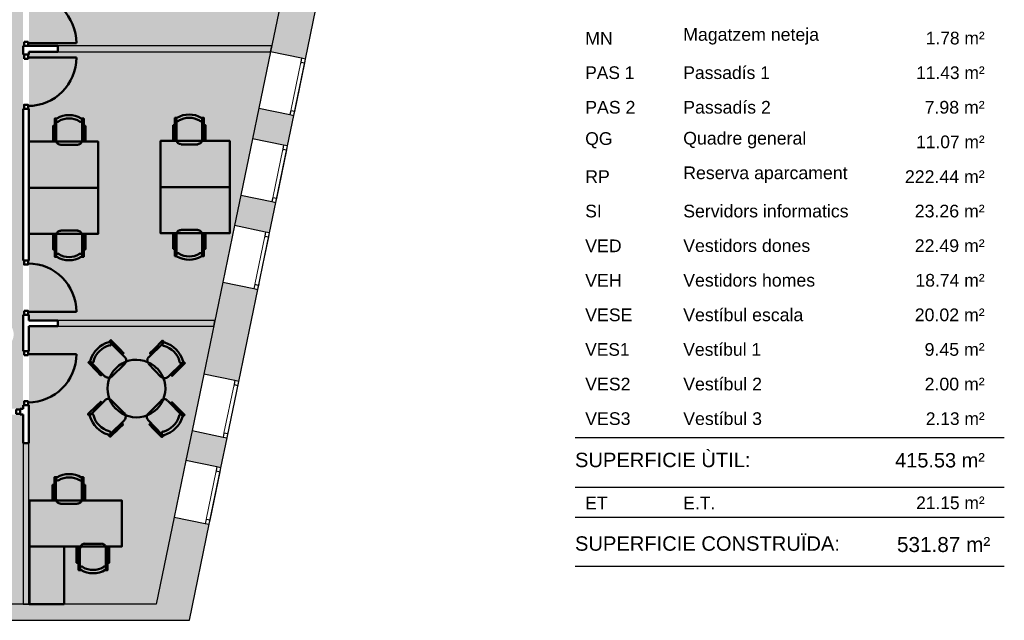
# Model space of a CAD drawing. Header units: metres. Extents: x -1 to 438, y -6 to 42.
# Tile 19 of 20: x 421 to 438, y 13 to 23. Entities that reach past the tile are written whole.
import ezdxf

# ---------------------------------------------------------------- set-up
doc = ezdxf.new("R2010")
doc.units = ezdxf.units.M
doc.linetypes.add('CONTINUA', pattern=[0])
doc.linetypes.add('PUNKT', pattern=[6.35, 0, -6.35])
for name, color, linetype, lineweight in [('3D P1 MURS EXISTENTS', 7, 'CONTINUA', 25), ('3D P1 MURS NOUS', 7, 'CONTINUA', 25), ('P1 FALS SOSTRE', 7, 'CONTINUA', 25), ('P1 MOBLES', 7, 'CONTINUA', 25), ('PS-1 RESUM LOCALS', 7, 'CONTINUA', 25)]:
    doc.layers.add(name, color=color, linetype=linetype, lineweight=lineweight)
doc.styles.add('ARIAL', font='arial.ttf')

# ---------------------------------------------------------------- blocks, each defined once
blk = doc.blocks.new('OBJETO_COMPLEJO_2')
at = {"layer": 'P1 MOBLES', "color": 202, "linetype": 'CONTINUA', "lineweight": 50, "transparency": 33554687}
for p, q in [((421.974, 14.94), (421.974, 15.295)), ((422.427, 15.295), (422.427, 14.94)), ((421.949, 15.058), (421.974, 15.058)), ((422.453, 15.058), (422.427, 15.058)), ((422.347, 14.859), (422.055, 14.859)), ((422.393, 13.738), (422.393, 14.089)), ((422.474, 14.169), (422.762, 14.169)), ((422.842, 14.089), (422.842, 13.738)), ((422.368, 13.97), (422.393, 13.97)), ((422.872, 13.97), (422.842, 13.97))]:
    blk.add_line(p, q, dxfattribs=at)
for points in [[(421.949, 15.189), (421.919, 15.189), (421.919, 14.927), (421.949, 14.927), (421.949, 15.321), (421.991, 15.321)], [(421.992, 15.324), (421.988, 15.32), (421.984, 15.315), (421.981, 15.31), (421.979, 15.304), (421.978, 15.298), (421.979, 15.292), (421.981, 15.286), (421.984, 15.28), (421.988, 15.275), (421.992, 15.271), (421.998, 15.268), (422.004, 15.266), (422.01, 15.266), (422.016, 15.266), (422.022, 15.268), (422.027, 15.271)], [(422.382, 15.271), (422.388, 15.268), (422.394, 15.266), (422.4, 15.266), (422.406, 15.266), (422.412, 15.268), (422.417, 15.271), (422.422, 15.275), (422.426, 15.28), (422.429, 15.286), (422.431, 15.292), (422.431, 15.298), (422.431, 15.304), (422.429, 15.31), (422.426, 15.315), (422.422, 15.32), (422.417, 15.324)], [(422.453, 15.189), (422.482, 15.189), (422.482, 14.927), (422.453, 14.927), (422.453, 15.321), (422.414, 15.321)], [(421.978, 14.942), (421.98, 14.926), (421.985, 14.911), (421.992, 14.898), (422.001, 14.886), (422.013, 14.877), (422.026, 14.87), (422.041, 14.865), (422.057, 14.864)], [(422.349, 14.864), (422.365, 14.865), (422.379, 14.87), (422.393, 14.877), (422.404, 14.886), (422.414, 14.898), (422.421, 14.911), (422.426, 14.926), (422.427, 14.942)], [(422.368, 13.839), (422.334, 13.839), (422.334, 14.102), (422.368, 14.102), (422.368, 13.712), (422.406, 13.712)], [(422.477, 14.17), (422.461, 14.168), (422.447, 14.164), (422.433, 14.156), (422.422, 14.147), (422.412, 14.135), (422.405, 14.122), (422.4, 14.107), (422.399, 14.091)], [(422.843, 14.091), (422.842, 14.107), (422.837, 14.122), (422.83, 14.135), (422.82, 14.147), (422.809, 14.156), (422.795, 14.164), (422.781, 14.168), (422.765, 14.17)], [(422.872, 13.839), (422.901, 13.839), (422.901, 14.102), (422.872, 14.102), (422.872, 13.712), (422.829, 13.712)], [(422.443, 13.767), (422.438, 13.77), (422.432, 13.771), (422.426, 13.772), (422.42, 13.771), (422.414, 13.769), (422.409, 13.766), (422.404, 13.762), (422.4, 13.757), (422.397, 13.752), (422.395, 13.746), (422.395, 13.74), (422.395, 13.734), (422.397, 13.728), (422.4, 13.722), (422.404, 13.718), (422.409, 13.714)], [(422.833, 13.714), (422.838, 13.718), (422.842, 13.722), (422.845, 13.728), (422.847, 13.734), (422.847, 13.74), (422.847, 13.746), (422.845, 13.752), (422.842, 13.757), (422.838, 13.762), (422.833, 13.766), (422.828, 13.769), (422.822, 13.771), (422.816, 13.772), (422.81, 13.771), (422.804, 13.77), (422.799, 13.767)]]:
    blk.add_lwpolyline(points, dxfattribs=at)
for points in [[(421.517, 14.118), (423.117, 14.118), (423.117, 14.919), (421.517, 14.919), (421.517, 14.118)], [(422.118, 13.119), (421.517, 13.119), (421.517, 14.118), (422.118, 14.118), (422.118, 13.119)]]:
    blk.add_lwpolyline(points, close=True, dxfattribs=at)
for centre, radius, start, end in [((422.205, 14.959), 0.417, 59.5741, 120.4448), ((422.205, 14.98), 0.34, 58.2582, 121.7646), ((422.621, 14.074), 0.417, 239.5736, 300.4455), ((422.621, 14.053), 0.34, 238.2581, 301.7651)]:
    blk.add_arc(centre, radius, start, end, dxfattribs=at)
blk = doc.blocks.new('OBJETO_COMPLEJO_3')
at = {"layer": 'P1 MOBLES', "color": 202, "linetype": 'CONTINUA', "lineweight": 50, "transparency": 33554687}
for p, q in [((424.066, 21.175), (424.066, 21.526)), ((424.515, 21.526), (424.515, 21.175)), ((424.041, 21.294), (424.066, 21.294)), ((424.544, 21.294), (424.515, 21.294)), ((424.439, 21.095), (424.147, 21.095))]:
    blk.add_line(p, q, dxfattribs=at)
for points in [[(424.041, 21.425), (424.011, 21.425), (424.011, 21.162), (424.041, 21.162), (424.041, 21.552), (424.079, 21.552)], [(424.075, 21.556), (424.07, 21.552), (424.066, 21.547), (424.064, 21.542), (424.062, 21.536), (424.061, 21.53), (424.062, 21.524), (424.063, 21.518), (424.066, 21.512), (424.07, 21.508), (424.075, 21.504), (424.081, 21.501), (424.086, 21.499), (424.092, 21.498), (424.098, 21.499), (424.104, 21.5), (424.11, 21.503)], [(424.465, 21.503), (424.471, 21.5), (424.477, 21.499), (424.483, 21.498), (424.489, 21.499), (424.495, 21.501), (424.5, 21.504), (424.505, 21.508), (424.509, 21.512), (424.512, 21.518), (424.514, 21.524), (424.514, 21.53), (424.514, 21.536), (424.512, 21.542), (424.509, 21.547), (424.505, 21.552), (424.5, 21.556)], [(424.544, 21.425), (424.574, 21.425), (424.574, 21.162), (424.544, 21.162), (424.544, 21.552), (424.502, 21.552)], [(424.065, 21.179), (424.067, 21.163), (424.072, 21.148), (424.079, 21.135), (424.088, 21.123), (424.1, 21.114), (424.113, 21.106), (424.128, 21.102), (424.144, 21.1)], [(424.436, 21.1), (424.452, 21.102), (424.466, 21.106), (424.48, 21.114), (424.491, 21.123), (424.501, 21.135), (424.508, 21.148), (424.513, 21.163), (424.514, 21.179)]]:
    blk.add_lwpolyline(points, dxfattribs=at)
blk.add_lwpolyline([(424.993, 20.354), (423.792, 20.354), (423.792, 21.154), (424.993, 21.154), (424.993, 20.354)], close=True, dxfattribs=at)
for centre, radius, start, end in [((424.288, 21.196), 0.417, 59.5738, 120.4458), ((424.288, 21.217), 0.34, 58.2581, 121.7649)]:
    blk.add_arc(centre, radius, start, end, dxfattribs=at)
blk = doc.blocks.new('OBJETO_COMPLEJO_4')
at = {"layer": 'P1 MOBLES', "color": 202, "linetype": 'CONTINUA', "lineweight": 50, "transparency": 33554687}
for p, q in [((424.066, 19.533), (424.066, 19.181)), ((424.439, 19.613), (424.147, 19.613)), ((424.515, 19.181), (424.515, 19.533)), ((424.041, 19.414), (424.066, 19.414)), ((424.544, 19.414), (424.515, 19.414))]:
    blk.add_line(p, q, dxfattribs=at)
blk.add_lwpolyline([(424.993, 20.354), (423.792, 20.354), (423.792, 19.554), (424.993, 19.554), (424.993, 20.354)], close=True, dxfattribs=at)
for points in [[(424.041, 19.283), (424.011, 19.283), (424.011, 19.545), (424.041, 19.545), (424.041, 19.156), (424.079, 19.156)], [(424.065, 19.529), (424.067, 19.545), (424.072, 19.56), (424.079, 19.573), (424.088, 19.585), (424.1, 19.594), (424.113, 19.601), (424.128, 19.606), (424.144, 19.608)], [(424.436, 19.608), (424.452, 19.606), (424.466, 19.601), (424.48, 19.594), (424.491, 19.585), (424.501, 19.573), (424.508, 19.56), (424.513, 19.545), (424.514, 19.529)], [(424.544, 19.283), (424.574, 19.283), (424.574, 19.545), (424.544, 19.545), (424.544, 19.156), (424.502, 19.156)], [(424.075, 19.152), (424.07, 19.156), (424.066, 19.16), (424.064, 19.166), (424.062, 19.172), (424.061, 19.178), (424.062, 19.184), (424.063, 19.19), (424.066, 19.195), (424.07, 19.2), (424.075, 19.204), (424.081, 19.207), (424.086, 19.209), (424.092, 19.21), (424.098, 19.209), (424.104, 19.208), (424.11, 19.205)], [(424.465, 19.205), (424.471, 19.208), (424.477, 19.209), (424.483, 19.21), (424.489, 19.209), (424.495, 19.207), (424.5, 19.204), (424.505, 19.2), (424.509, 19.195), (424.512, 19.19), (424.514, 19.184), (424.514, 19.178), (424.514, 19.172), (424.512, 19.166), (424.509, 19.16), (424.505, 19.156), (424.5, 19.152)]]:
    blk.add_lwpolyline(points, dxfattribs=at)
for centre, radius, start, end in [((424.288, 19.512), 0.417, 239.5542, 300.4262), ((424.288, 19.491), 0.34, 238.2351, 301.7419)]:
    blk.add_arc(centre, radius, start, end, dxfattribs=at)
blk = doc.blocks.new('OBJETO_COMPLEJO_5')
at = {"layer": 'P1 MOBLES', "color": 202, "linetype": 'CONTINUA', "lineweight": 50, "transparency": 33554687}
for p, q in [((421.981, 21.164), (421.981, 21.515)), ((422.43, 21.515), (422.43, 21.164)), ((421.956, 21.283), (421.981, 21.283)), ((422.459, 21.283), (422.43, 21.283)), ((422.354, 21.084), (422.062, 21.084))]:
    blk.add_line(p, q, dxfattribs=at)
for points in [[(421.956, 21.414), (421.926, 21.414), (421.926, 21.151), (421.956, 21.151), (421.956, 21.541), (421.994, 21.541)], [(421.99, 21.545), (421.985, 21.541), (421.981, 21.536), (421.979, 21.531), (421.977, 21.525), (421.976, 21.519), (421.977, 21.513), (421.978, 21.507), (421.981, 21.501), (421.985, 21.496), (421.99, 21.493), (421.996, 21.49), (422.001, 21.488), (422.007, 21.487), (422.013, 21.488), (422.019, 21.489), (422.025, 21.492)], [(422.38, 21.492), (422.386, 21.489), (422.392, 21.488), (422.398, 21.487), (422.404, 21.488), (422.41, 21.49), (422.415, 21.493), (422.42, 21.496), (422.424, 21.501), (422.427, 21.507), (422.429, 21.513), (422.429, 21.519), (422.429, 21.525), (422.427, 21.531), (422.424, 21.536), (422.42, 21.541), (422.415, 21.545)], [(422.459, 21.414), (422.489, 21.414), (422.489, 21.151), (422.459, 21.151), (422.459, 21.541), (422.417, 21.541)], [(421.98, 21.167), (421.982, 21.152), (421.987, 21.137), (421.994, 21.124), (422.003, 21.112), (422.015, 21.103), (422.028, 21.095), (422.043, 21.091), (422.059, 21.089)], [(422.351, 21.089), (422.367, 21.091), (422.381, 21.095), (422.395, 21.103), (422.406, 21.112), (422.416, 21.124), (422.423, 21.137), (422.428, 21.152), (422.429, 21.167)]]:
    blk.add_lwpolyline(points, dxfattribs=at)
blk.add_lwpolyline([(422.708, 20.343), (421.507, 20.343), (421.507, 21.143), (422.708, 21.143), (422.708, 20.343)], close=True, dxfattribs=at)
for centre, radius, start, end in [((422.203, 21.185), 0.417, 59.5738, 120.4458), ((422.203, 21.206), 0.34, 58.2581, 121.7649)]:
    blk.add_arc(centre, radius, start, end, dxfattribs=at)
blk = doc.blocks.new('OBJETO_COMPLEJO_6')
at = {"layer": 'P1 MOBLES', "color": 202, "linetype": 'CONTINUA', "lineweight": 50, "transparency": 33554687}
for p, q in [((421.981, 19.522), (421.981, 19.17)), ((422.354, 19.602), (422.062, 19.602)), ((422.43, 19.17), (422.43, 19.522)), ((421.956, 19.403), (421.981, 19.403)), ((422.459, 19.403), (422.43, 19.403))]:
    blk.add_line(p, q, dxfattribs=at)
blk.add_lwpolyline([(422.708, 20.343), (421.507, 20.343), (421.507, 19.543), (422.708, 19.543), (422.708, 20.343)], close=True, dxfattribs=at)
for points in [[(421.956, 19.272), (421.926, 19.272), (421.926, 19.534), (421.956, 19.534), (421.956, 19.145), (421.994, 19.145)], [(421.98, 19.518), (421.982, 19.534), (421.987, 19.549), (421.994, 19.562), (422.003, 19.574), (422.015, 19.583), (422.028, 19.59), (422.043, 19.595), (422.059, 19.596)], [(422.351, 19.596), (422.367, 19.595), (422.381, 19.59), (422.395, 19.583), (422.406, 19.574), (422.416, 19.562), (422.423, 19.549), (422.428, 19.534), (422.429, 19.518)], [(422.459, 19.272), (422.489, 19.272), (422.489, 19.534), (422.459, 19.534), (422.459, 19.145), (422.417, 19.145)], [(421.99, 19.14), (421.985, 19.145), (421.981, 19.149), (421.979, 19.155), (421.977, 19.161), (421.976, 19.167), (421.977, 19.173), (421.978, 19.179), (421.981, 19.184), (421.985, 19.189), (421.99, 19.193), (421.996, 19.196), (422.001, 19.198), (422.007, 19.199), (422.013, 19.198), (422.019, 19.196), (422.025, 19.194)], [(422.38, 19.194), (422.386, 19.196), (422.392, 19.198), (422.398, 19.199), (422.404, 19.198), (422.41, 19.196), (422.415, 19.193), (422.42, 19.189), (422.424, 19.184), (422.427, 19.179), (422.429, 19.173), (422.429, 19.167), (422.429, 19.161), (422.427, 19.155), (422.424, 19.149), (422.42, 19.145), (422.415, 19.14)]]:
    blk.add_lwpolyline(points, dxfattribs=at)
for centre, radius, start, end in [((422.203, 19.501), 0.417, 239.5542, 300.4262), ((422.203, 19.48), 0.34, 238.2351, 301.7419)]:
    blk.add_arc(centre, radius, start, end, dxfattribs=at)

msp = doc.modelspace()

# ---------------------------------------------------------------- hatches: boundary and pattern name
at = {"layer": '3D P1 MURS EXISTENTS', "linetype": 'CONTINUA', "lineweight": 18, "true_color": 0xa0a0a0, "transparency": 33554687}
for points in [[(425.701, 22.701), (426.308, 22.575), (426.64, 24.179), (426.033, 24.305)], [(426.105, 21.596), (425.498, 21.722), (425.388, 21.192), (425.995, 21.067)], [(425.076, 19.685), (425.683, 19.559), (425.792, 20.087), (425.185, 20.213)], [(425.48, 18.58), (424.873, 18.706), (424.542, 17.11), (425.149, 16.984)], [(424.232, 15.612), (424.839, 15.486), (424.946, 16.005), (424.339, 16.13)], [(424.291, 12.841), (424.636, 14.507), (424.029, 14.632), (423.657, 12.841)], [(398.242, 12.841), (423.657, 12.841), (423.716, 13.121), (398.297, 13.121)]]:
    msp.add_hatch(color=253, dxfattribs=at).paths.add_polyline_path(points)
at = {"layer": '3D P1 MURS NOUS', "linetype": 'CONTINUA', "lineweight": 18, "true_color": 0x006e00, "transparency": 33554687}
for points in [[(422.007, 22.701), (425.701, 22.701), (425.722, 22.801), (422.007, 22.801)], [(422.007, 17.939), (424.714, 17.939), (424.735, 18.039), (422.007, 18.039)], [(421.407, 15.912), (421.407, 13.121), (421.507, 13.121), (421.507, 15.912)]]:
    msp.add_hatch(color=96, dxfattribs=at).paths.add_polyline_path(points)
at = {"layer": 'P1 FALS SOSTRE', "transparency": 33554559}
h = msp.add_hatch(color=256, dxfattribs=at)
h.set_gradient(color1=(178, 251, 170), color2=(178, 251, 170), one_color=1)
h.paths.add_polyline_path([(425.722, 22.801), (426.815, 28.078), (421.507, 28.078), (421.507, 22.801)], flags=0)
at = {"layer": 'P1 FALS SOSTRE', "true_color": 0xb2fbaa, "transparency": 33554687}
h = msp.add_hatch(color=71, dxfattribs=at)
h.paths.add_polyline_path([(421.407, 16.509), (421.407, 23.741), (421.337, 23.741), (421.337, 24.239), (417.447, 24.239), (417.447, 23.489), (416.517, 23.489), (416.517, 21.709), (416.487, 21.709), (416.487, 20.959), (416.517, 20.959), (416.517, 19.559), (416.048, 19.559), (416.048, 18.795), (416.265, 18.49), (416.267, 18.491), (416.306, 18.433), (416.249, 18.393), (416.248, 18.393), (416.222, 18.375), (415.982, 18.227), (415.735, 18.092), (415.48, 17.97), (415.22, 17.862), (414.955, 17.768), (414.685, 17.687), (414.411, 17.621), (414.134, 17.569), (413.855, 17.531), (413.574, 17.509), (413.292, 17.501), (413.01, 17.508), (412.729, 17.529), (412.45, 17.565), (412.173, 17.616), (411.899, 17.681), (411.628, 17.761), (411.362, 17.855), (411.102, 17.962), (410.847, 18.083), (410.599, 18.217), (410.554, 18.244), (410.552, 18.24), (409.747, 18.24), (409.747, 18.109), (409.627, 18.109), (409.627, 22.076), (409.518, 22.177), (409.318, 22.344), (409.111, 22.5), (408.895, 22.645), (408.672, 22.778), (408.442, 22.899), (408.207, 23.008), (407.965, 23.105), (407.72, 23.189), (407.507, 23.249), (407.51, 23.261), (407.507, 23.262), (407.507, 24.159), (406.177, 24.159), (406.177, 23.419), (400.338, 23.419), (399.065, 16.995), (403.375, 16.509)])
h.paths.add_polyline_path([(420.742, 23.921), (420.75, 23.964), (420.765, 24.005), (420.787, 24.043), (420.815, 24.077), (420.848, 24.105), (420.886, 24.127), (420.927, 24.142), (420.97, 24.149), (421.014, 24.149), (421.057, 24.142), (421.098, 24.127), (421.136, 24.105), (421.169, 24.077), (421.197, 24.043), (421.219, 24.005), (421.234, 23.964), (421.242, 23.921), (421.242, 23.878), (421.234, 23.835), (421.219, 23.794), (421.197, 23.756), (421.169, 23.722), (421.136, 23.694), (421.098, 23.672), (421.057, 23.657), (421.014, 23.65), (420.97, 23.65), (420.927, 23.657), (420.886, 23.672), (420.848, 23.694), (420.815, 23.722), (420.787, 23.756), (420.765, 23.794), (420.75, 23.835), (420.742, 23.878)], flags=16)
h.paths.add_polyline_path([(421.136, 18.005), (421.169, 17.977), (421.197, 17.943), (421.219, 17.905), (421.234, 17.864), (421.242, 17.821), (421.242, 17.778), (421.234, 17.735), (421.219, 17.694), (421.197, 17.656), (421.169, 17.622), (421.136, 17.594), (421.098, 17.572), (421.057, 17.557), (421.014, 17.55), (420.97, 17.55), (420.927, 17.557), (420.886, 17.572), (420.848, 17.594), (420.815, 17.622), (420.787, 17.656), (420.765, 17.694), (420.75, 17.735), (420.742, 17.778), (420.742, 17.821), (420.75, 17.864), (420.765, 17.905), (420.787, 17.943), (420.815, 17.977), (420.848, 18.005), (420.886, 18.027), (420.927, 18.042), (420.97, 18.049), (421.014, 18.049), (421.057, 18.042), (421.098, 18.027)], flags=16)
h.paths.add_polyline_path([(416.314, 17.977), (416.342, 17.943), (416.364, 17.905), (416.379, 17.864), (416.387, 17.821), (416.387, 17.778), (416.379, 17.735), (416.364, 17.694), (416.342, 17.656), (416.314, 17.622), (416.281, 17.594), (416.243, 17.572), (416.202, 17.557), (416.159, 17.55), (416.115, 17.55), (416.072, 17.557), (416.031, 17.572), (415.993, 17.594), (415.96, 17.622), (415.932, 17.656), (415.91, 17.694), (415.895, 17.735), (415.887, 17.778), (415.887, 17.821), (415.895, 17.864), (415.91, 17.905), (415.932, 17.943), (415.96, 17.977), (415.993, 18.005), (416.031, 18.027), (416.072, 18.042), (416.115, 18.049), (416.159, 18.049), (416.202, 18.042), (416.243, 18.027), (416.281, 18.005)], flags=16)
h.paths.add_polyline_path([(405.981, 18.005), (406.014, 17.977), (406.042, 17.943), (406.064, 17.905), (406.079, 17.864), (406.087, 17.821), (406.087, 17.778), (406.079, 17.735), (406.064, 17.694), (406.042, 17.656), (406.014, 17.622), (405.981, 17.594), (405.943, 17.572), (405.902, 17.557), (405.859, 17.55), (405.815, 17.55), (405.772, 17.557), (405.731, 17.572), (405.693, 17.594), (405.66, 17.622), (405.632, 17.656), (405.61, 17.694), (405.595, 17.735), (405.587, 17.778), (405.587, 17.821), (405.595, 17.864), (405.61, 17.905), (405.632, 17.943), (405.66, 17.977), (405.693, 18.005), (405.731, 18.027), (405.772, 18.042), (405.815, 18.049), (405.859, 18.049), (405.902, 18.042), (405.943, 18.027)], flags=16)
h.paths.add_polyline_path([(401.164, 17.977), (401.192, 17.943), (401.214, 17.905), (401.229, 17.864), (401.237, 17.821), (401.237, 17.778), (401.229, 17.735), (401.214, 17.694), (401.192, 17.656), (401.164, 17.622), (401.131, 17.594), (401.093, 17.572), (401.052, 17.557), (401.009, 17.55), (400.965, 17.55), (400.922, 17.557), (400.881, 17.572), (400.843, 17.594), (400.81, 17.622), (400.782, 17.656), (400.76, 17.694), (400.745, 17.735), (400.737, 17.778), (400.737, 17.821), (400.745, 17.864), (400.76, 17.905), (400.782, 17.943), (400.81, 17.977), (400.843, 18.005), (400.881, 18.027), (400.922, 18.042), (400.965, 18.049), (401.009, 18.049), (401.052, 18.042), (401.093, 18.027), (401.131, 18.005)], flags=16)
h.paths.add_polyline_path([(410.877, 18.005), (410.911, 17.977), (410.939, 17.943), (410.961, 17.905), (410.976, 17.864), (410.983, 17.821), (410.983, 17.778), (410.976, 17.735), (410.961, 17.694), (410.939, 17.656), (410.911, 17.622), (410.877, 17.594), (410.84, 17.572), (410.799, 17.557), (410.756, 17.55), (410.712, 17.55), (410.669, 17.557), (410.628, 17.572), (410.59, 17.594), (410.556, 17.622), (410.528, 17.656), (410.507, 17.694), (410.492, 17.735), (410.484, 17.778), (410.484, 17.821), (410.492, 17.864), (410.507, 17.905), (410.528, 17.943), (410.556, 17.977), (410.59, 18.005), (410.628, 18.027), (410.669, 18.042), (410.712, 18.049), (410.756, 18.049), (410.799, 18.042), (410.84, 18.027)], flags=16)
at = {"layer": 'P1 FALS SOSTRE', "transparency": 33554559}
h = msp.add_hatch(color=256, dxfattribs=at)
h.set_gradient(color1=(178, 251, 170), color2=(178, 251, 170), one_color=1)
h.paths.add_polyline_path([(424.735, 18.039), (425.701, 22.701), (421.507, 22.701), (421.507, 18.039)], flags=0)
h = msp.add_hatch(color=256, dxfattribs=at)
h.set_gradient(color1=(178, 251, 170), color2=(178, 251, 170), one_color=1)
h.paths.add_polyline_path([(424.714, 17.939), (421.507, 17.939), (421.507, 13.121), (423.716, 13.121)], flags=0)
at = {"layer": 'P1 FALS SOSTRE', "true_color": 0xb2fbaa, "transparency": 33554687}
h = msp.add_hatch(color=71, dxfattribs=at)
h.paths.add_polyline_path([(421.407, 16.409), (418.597, 16.409), (418.597, 13.121), (421.407, 13.121)])
h.paths.add_polyline_path([(421.134, 14.711), (421.156, 14.684), (421.174, 14.654), (421.186, 14.621), (421.192, 14.587), (421.192, 14.552), (421.186, 14.518), (421.174, 14.485), (421.156, 14.454), (421.134, 14.428), (421.107, 14.405), (421.077, 14.388), (421.044, 14.376), (421.009, 14.37), (420.975, 14.37), (420.94, 14.376), (420.907, 14.388), (420.877, 14.405), (420.85, 14.428), (420.828, 14.454), (420.81, 14.485), (420.798, 14.518), (420.792, 14.552), (420.792, 14.587), (420.798, 14.621), (420.81, 14.654), (420.828, 14.684), (420.85, 14.711), (420.877, 14.734), (420.907, 14.751), (420.94, 14.763), (420.975, 14.769), (421.009, 14.769), (421.044, 14.763), (421.077, 14.751), (421.107, 14.734)], flags=16)

# ---------------------------------------------------------------- linework, layer by layer
at = {"layer": '3D P1 MURS EXISTENTS', "color": 7, "linetype": 'CONTINUA', "lineweight": 25, "transparency": 33554687}
for p, q in [((426.033, 24.305), (425.701, 22.701)), ((426.308, 22.575), (426.64, 24.179)), ((425.701, 22.701), (425.498, 21.722)), ((426.239, 22.589), (425.701, 22.701)), ((426.105, 21.596), (426.308, 22.575)), ((426.308, 22.575), (426.239, 22.589)), ((425.498, 21.722), (425.388, 21.192)), ((425.498, 21.722), (426.037, 21.61)), ((425.995, 21.067), (426.105, 21.596)), ((426.037, 21.61), (426.105, 21.596)), ((425.388, 21.192), (425.185, 20.213)), ((425.927, 21.081), (425.388, 21.192)), ((425.792, 20.087), (425.995, 21.067)), ((425.995, 21.067), (425.927, 21.081)), ((425.185, 20.213), (425.076, 19.685)), ((425.185, 20.213), (425.724, 20.102)), ((425.683, 19.559), (425.792, 20.087)), ((425.724, 20.102), (425.792, 20.087)), ((425.076, 19.685), (424.873, 18.706)), ((425.614, 19.573), (425.076, 19.685)), ((425.48, 18.58), (425.683, 19.559)), ((425.683, 19.559), (425.614, 19.573)), ((424.873, 18.706), (424.542, 17.11)), ((424.873, 18.706), (425.412, 18.594)), ((425.149, 16.984), (425.48, 18.58)), ((425.412, 18.594), (425.48, 18.58)), ((424.542, 17.11), (424.339, 16.13)), ((425.081, 16.998), (424.542, 17.11)), ((424.946, 16.005), (425.149, 16.984)), ((425.149, 16.984), (425.081, 16.998)), ((424.339, 16.13), (424.232, 15.612)), ((424.339, 16.13), (424.878, 16.019)), ((424.839, 15.486), (424.946, 16.005)), ((424.878, 16.019), (424.946, 16.005)), ((424.232, 15.612), (424.029, 14.632)), ((424.77, 15.5), (424.232, 15.612)), ((424.636, 14.507), (424.839, 15.486)), ((424.839, 15.486), (424.77, 15.5)), ((424.029, 14.632), (423.716, 13.121)), ((424.029, 14.632), (424.567, 14.521)), ((424.291, 12.841), (424.636, 14.507)), ((424.567, 14.521), (424.636, 14.507)), ((423.716, 13.121), (398.297, 13.121)), ((398.242, 12.841), (423.657, 12.841)), ((423.657, 12.841), (424.291, 12.841))]:
    msp.add_line(p, q, dxfattribs=at)
at = {"layer": '3D P1 MURS EXISTENTS', "color": 7, "linetype": 'PUNKT', "lineweight": 25, "transparency": 33554687}
for p, q in [((426.239, 22.589), (426.037, 21.61)), ((426.105, 21.596), (426.308, 22.575)), ((426.308, 22.575), (426.239, 22.589)), ((426.037, 21.61), (426.105, 21.596)), ((425.927, 21.081), (425.724, 20.102)), ((425.792, 20.087), (425.995, 21.067)), ((425.995, 21.067), (425.927, 21.081)), ((425.724, 20.102), (425.792, 20.087)), ((425.614, 19.573), (425.412, 18.594)), ((425.48, 18.58), (425.683, 19.559)), ((425.683, 19.559), (425.614, 19.573)), ((425.412, 18.594), (425.48, 18.58)), ((425.081, 16.998), (424.878, 16.019)), ((424.946, 16.005), (425.149, 16.984)), ((425.149, 16.984), (425.081, 16.998)), ((424.878, 16.019), (424.946, 16.005)), ((424.77, 15.5), (424.567, 14.521)), ((424.636, 14.507), (424.839, 15.486)), ((424.839, 15.486), (424.77, 15.5)), ((424.567, 14.521), (424.636, 14.507))]:
    msp.add_line(p, q, dxfattribs=at)
at = {"layer": '3D P1 MURS EXISTENTS', "color": 7, "linetype": 'CONTINUA', "lineweight": 25, "transparency": 33554687}
for points in [[(426.294, 22.507), (426.308, 22.575), (426.239, 22.589), (426.225, 22.521), (426.294, 22.507)], [(426.105, 21.596), (426.119, 21.664), (426.051, 21.679), (426.037, 21.61), (426.105, 21.596)], [(425.981, 20.998), (425.995, 21.067), (425.927, 21.081), (425.913, 21.012), (425.981, 20.998)], [(425.792, 20.087), (425.807, 20.156), (425.738, 20.17), (425.724, 20.102), (425.792, 20.087)], [(425.669, 19.491), (425.683, 19.559), (425.614, 19.573), (425.6, 19.505), (425.669, 19.491)], [(425.48, 18.58), (425.494, 18.648), (425.426, 18.663), (425.412, 18.594), (425.48, 18.58)], [(425.135, 16.915), (425.149, 16.984), (425.081, 16.998), (425.067, 16.93), (425.135, 16.915)], [(424.946, 16.005), (424.961, 16.073), (424.892, 16.087), (424.878, 16.019), (424.946, 16.005)], [(424.825, 15.417), (424.839, 15.486), (424.77, 15.5), (424.756, 15.431), (424.825, 15.417)], [(424.636, 14.507), (424.65, 14.575), (424.582, 14.589), (424.567, 14.521), (424.636, 14.507)]]:
    msp.add_lwpolyline(points, close=True, dxfattribs=at)
at = {"layer": '3D P1 MURS EXISTENTS', "color": 40, "linetype": 'CONTINUA', "lineweight": 18, "transparency": 33554687}
for points in [[(426.119, 21.664), (426.294, 22.507), (426.225, 22.521), (426.051, 21.679), (426.119, 21.664)], [(425.807, 20.156), (425.981, 20.998), (425.913, 21.012), (425.738, 20.17), (425.807, 20.156)], [(425.494, 18.648), (425.669, 19.491), (425.6, 19.505), (425.426, 18.663), (425.494, 18.648)], [(424.961, 16.073), (425.135, 16.915), (425.067, 16.93), (424.892, 16.087), (424.961, 16.073)], [(424.65, 14.575), (424.825, 15.417), (424.756, 15.431), (424.582, 14.589), (424.65, 14.575)]]:
    msp.add_lwpolyline(points, close=True, dxfattribs=at)
at = {"layer": '3D P1 MURS NOUS', "color": 4, "linetype": 'CONTINUA', "lineweight": 50, "transparency": 33554687}
for p, q in [((421.407, 22.801), (421.507, 22.801)), ((421.407, 22.801), (421.407, 22.651)), ((421.492, 22.851), (422.332, 22.851)), ((422.007, 22.801), (421.507, 22.801)), ((422.007, 22.701), (422.007, 22.801)), ((421.507, 22.651), (421.407, 22.651)), ((421.492, 22.601), (422.332, 22.601)), ((421.507, 22.701), (422.007, 22.701)), ((421.507, 22.651), (421.507, 22.701)), ((421.407, 21.711), (421.507, 21.711)), ((421.407, 21.711), (421.407, 19.079)), ((421.507, 19.079), (421.507, 21.711)), ((421.507, 19.079), (421.407, 19.079)), ((421.407, 18.139), (421.507, 18.139)), ((421.407, 18.139), (421.407, 17.509)), ((421.492, 18.189), (422.332, 18.189)), ((421.507, 18.039), (421.507, 18.139)), ((422.007, 18.039), (421.507, 18.039)), ((422.007, 17.939), (422.007, 18.039)), ((421.507, 17.939), (422.007, 17.939)), ((421.507, 17.509), (421.507, 17.939)), ((421.507, 17.509), (421.407, 17.509)), ((421.492, 17.459), (422.332, 17.459)), ((421.357, 16.409), (421.357, 16.509)), ((421.407, 16.509), (421.357, 16.509)), ((421.357, 16.409), (421.407, 16.409)), ((421.407, 16.569), (421.507, 16.569)), ((421.407, 16.569), (421.407, 16.509)), ((421.407, 16.409), (421.407, 15.912)), ((421.507, 15.912), (421.507, 16.569)), ((421.407, 15.912), (421.507, 15.912))]:
    msp.add_line(p, q, dxfattribs=at)
at = {"layer": '3D P1 MURS NOUS', "color": 7, "linetype": 'CONTINUA', "lineweight": 25, "transparency": 33554687}
for p, q in [((425.722, 22.801), (422.007, 22.801)), ((422.007, 22.801), (422.007, 22.701)), ((425.701, 22.701), (425.722, 22.801)), ((422.007, 22.701), (425.701, 22.701)), ((424.735, 18.039), (422.007, 18.039)), ((422.007, 18.039), (422.007, 17.939)), ((424.714, 17.939), (424.735, 18.039)), ((422.007, 17.939), (424.714, 17.939)), ((421.407, 15.912), (421.407, 13.121)), ((421.507, 15.912), (421.407, 15.912)), ((421.507, 13.121), (421.507, 15.912)), ((421.407, 13.121), (421.507, 13.121))]:
    msp.add_line(p, q, dxfattribs=at)
at = {"layer": '3D P1 MURS NOUS', "color": 4, "linetype": 'CONTINUA', "lineweight": 50, "transparency": 33554687}
for points in [[(421.422, 22.871), (421.422, 22.801), (421.492, 22.801), (421.492, 22.871), (421.422, 22.871)], [(421.422, 22.581), (421.422, 22.651), (421.492, 22.651), (421.492, 22.581), (421.422, 22.581)], [(421.422, 21.711), (421.422, 21.781), (421.492, 21.781), (421.492, 21.711), (421.422, 21.711)], [(421.422, 19.079), (421.422, 19.009), (421.492, 19.009), (421.492, 19.079), (421.422, 19.079)], [(421.422, 18.209), (421.422, 18.139), (421.492, 18.139), (421.492, 18.209), (421.422, 18.209)], [(421.422, 17.439), (421.422, 17.509), (421.492, 17.509), (421.492, 17.439), (421.422, 17.439)], [(421.422, 16.569), (421.422, 16.639), (421.492, 16.639), (421.492, 16.569), (421.422, 16.569)], [(421.287, 16.494), (421.357, 16.494), (421.357, 16.424), (421.287, 16.424), (421.287, 16.494)]]:
    msp.add_lwpolyline(points, close=True, dxfattribs=at)
for centre, start, end in [((421.492, 22.851), 0, 90), ((421.492, 22.601), 270, 0), ((421.492, 18.189), 0, 90), ((421.492, 17.459), 270, 0)]:
    msp.add_arc(centre, 0.84, start, end, dxfattribs=at)
at = {"layer": 'P1 MOBLES', "color": 202, "linetype": 'CONTINUA', "lineweight": 50, "transparency": 33554687}
for p, q in [((422.924, 17.651), (423.173, 17.403)), ((423.583, 17.4), (423.834, 17.645)), ((423.077, 17.546), (423.053, 17.523)), ((423.61, 17.469), (423.628, 17.451)), ((423.679, 17.543), (423.703, 17.52)), ((422.829, 17.065), (422.583, 17.316)), ((423.173, 17.289), (422.942, 17.065)), ((423.805, 17.059), (423.583, 17.286)), ((424.17, 17.304), (423.918, 17.059)), ((422.685, 17.16), (422.712, 17.187)), ((422.76, 17.091), (422.778, 17.109)), ((424.065, 17.151), (424.041, 17.175)), ((422.577, 16.406), (422.826, 16.654)), ((422.939, 16.654), (423.167, 16.427)), ((423.577, 16.424), (423.802, 16.648)), ((423.915, 16.648), (424.164, 16.394)), ((423.987, 16.619), (423.969, 16.601)), ((422.682, 16.559), (422.706, 16.535)), ((424.062, 16.55), (424.038, 16.526)), ((423.167, 16.313), (422.913, 16.065)), ((423.137, 16.241), (423.119, 16.259)), ((423.822, 16.059), (423.577, 16.31)), ((423.043, 16.121), (423.031, 16.133)), ((423.068, 16.167), (423.041, 16.193)), ((423.049, 16.115), (423.049, 16.115)), ((423.67, 16.164), (423.694, 16.187))]:
    msp.add_line(p, q, dxfattribs=at)
for points in [[(422.894, 17.665), (422.899, 17.666), (422.903, 17.667), (422.907, 17.666), (422.911, 17.666), (422.915, 17.664), (422.919, 17.662), (422.923, 17.66), (422.926, 17.657), (422.929, 17.654), (422.931, 17.65), (422.933, 17.646), (422.934, 17.642), (422.935, 17.638), (422.935, 17.634), (422.934, 17.63), (422.934, 17.626), (422.932, 17.622), (422.93, 17.618), (422.927, 17.615), (422.925, 17.611), (422.921, 17.609), (422.918, 17.607), (422.914, 17.605), (422.91, 17.604)], [(422.895, 17.663), (422.93, 17.699), (423.077, 17.546), (423.149, 17.475), (423.125, 17.451)], [(423.861, 17.654), (423.828, 17.693), (423.679, 17.543), (423.607, 17.472), (423.631, 17.448)], [(423.848, 17.598), (423.844, 17.599), (423.84, 17.601), (423.836, 17.603), (423.833, 17.606), (423.83, 17.609), (423.828, 17.612), (423.826, 17.616), (423.824, 17.62), (423.824, 17.624), (423.823, 17.629), (423.824, 17.633), (423.824, 17.637), (423.826, 17.641), (423.827, 17.645), (423.83, 17.648), (423.833, 17.651), (423.836, 17.654), (423.839, 17.657), (423.843, 17.658), (423.847, 17.66), (423.851, 17.66), (423.856, 17.661), (423.86, 17.66), (423.864, 17.659)], [(422.577, 17.346), (422.541, 17.31), (422.685, 17.16), (422.757, 17.088), (422.781, 17.112)], [(422.635, 17.335), (422.634, 17.33), (422.632, 17.327), (422.63, 17.323), (422.627, 17.32), (422.624, 17.317), (422.62, 17.314), (422.617, 17.312), (422.613, 17.311), (422.608, 17.31), (422.604, 17.31), (422.6, 17.31), (422.596, 17.311), (422.592, 17.312), (422.588, 17.314), (422.584, 17.316), (422.581, 17.319), (422.578, 17.322), (422.576, 17.326), (422.574, 17.33), (422.573, 17.334), (422.572, 17.338), (422.572, 17.342), (422.572, 17.346), (422.573, 17.351)], [(423.171, 17.405), (423.181, 17.393), (423.188, 17.379), (423.193, 17.365), (423.194, 17.35), (423.192, 17.335), (423.188, 17.321), (423.181, 17.307), (423.171, 17.295)], [(423.584, 17.292), (423.574, 17.305), (423.567, 17.319), (423.563, 17.333), (423.561, 17.348), (423.563, 17.363), (423.567, 17.377), (423.574, 17.391), (423.584, 17.403)], [(424.179, 17.337), (424.215, 17.301), (424.065, 17.151), (423.993, 17.079), (423.969, 17.103)], [(424.182, 17.341), (424.183, 17.337), (424.183, 17.333), (424.183, 17.328), (424.182, 17.324), (424.181, 17.32), (424.179, 17.317), (424.176, 17.313), (424.174, 17.31), (424.17, 17.307), (424.167, 17.305), (424.163, 17.303), (424.159, 17.302), (424.155, 17.301), (424.151, 17.301), (424.146, 17.301), (424.142, 17.302), (424.138, 17.304), (424.134, 17.306), (424.131, 17.308), (424.128, 17.311), (424.125, 17.314), (424.123, 17.318), (424.121, 17.322), (424.12, 17.326)], [(422.94, 17.07), (422.928, 17.06), (422.914, 17.053), (422.9, 17.049), (422.885, 17.048), (422.87, 17.049), (422.855, 17.054), (422.842, 17.061), (422.829, 17.071)], [(423.919, 17.061), (423.907, 17.051), (423.893, 17.044), (423.878, 17.04), (423.863, 17.039), (423.849, 17.04), (423.834, 17.045), (423.82, 17.052), (423.808, 17.062)], [(422.568, 16.379), (422.532, 16.415), (422.682, 16.559), (422.754, 16.63), (422.778, 16.607)], [(422.827, 16.658), (422.839, 16.668), (422.853, 16.675), (422.868, 16.679), (422.883, 16.68), (422.898, 16.679), (422.912, 16.675), (422.926, 16.667), (422.938, 16.657)], [(423.803, 16.652), (423.815, 16.662), (423.829, 16.669), (423.844, 16.673), (423.859, 16.674), (423.873, 16.673), (423.888, 16.669), (423.902, 16.661), (423.914, 16.651)], [(424.173, 16.367), (424.209, 16.403), (424.062, 16.55), (423.99, 16.622), (423.966, 16.598)], [(422.567, 16.381), (422.566, 16.385), (422.566, 16.389), (422.566, 16.394), (422.567, 16.398), (422.568, 16.402), (422.57, 16.406), (422.573, 16.409), (422.576, 16.412), (422.579, 16.415), (422.582, 16.417), (422.586, 16.419), (422.59, 16.42), (422.594, 16.421), (422.599, 16.421), (422.603, 16.421), (422.607, 16.42), (422.611, 16.418), (422.615, 16.416), (422.618, 16.414), (422.621, 16.411), (422.624, 16.408), (422.626, 16.404), (422.628, 16.4), (422.629, 16.396)], [(423.165, 16.43), (423.175, 16.417), (423.182, 16.404), (423.187, 16.389), (423.188, 16.374), (423.186, 16.359), (423.182, 16.345), (423.175, 16.331), (423.165, 16.319)], [(423.575, 16.314), (423.565, 16.326), (423.558, 16.34), (423.554, 16.354), (423.552, 16.369), (423.554, 16.384), (423.558, 16.399), (423.565, 16.412), (423.576, 16.424)], [(424.111, 16.385), (424.113, 16.389), (424.114, 16.393), (424.117, 16.396), (424.119, 16.399), (424.122, 16.402), (424.126, 16.405), (424.13, 16.407), (424.134, 16.408), (424.138, 16.409), (424.142, 16.409), (424.146, 16.409), (424.15, 16.408), (424.154, 16.407), (424.158, 16.405), (424.162, 16.403), (424.165, 16.4), (424.168, 16.397), (424.17, 16.393), (424.172, 16.389), (424.173, 16.385), (424.174, 16.381), (424.174, 16.377), (424.174, 16.373), (424.173, 16.369)], [(422.883, 16.059), (422.919, 16.023), (423.068, 16.167), (423.14, 16.238), (423.116, 16.262)], [(423.852, 16.053), (423.816, 16.017), (423.67, 16.164), (423.598, 16.235), (423.622, 16.259)], [(422.898, 16.121), (422.902, 16.12), (422.906, 16.118), (422.91, 16.116), (422.913, 16.113), (422.916, 16.11), (422.918, 16.107), (422.92, 16.103), (422.922, 16.099), (422.923, 16.095), (422.923, 16.091), (422.923, 16.086), (422.922, 16.082), (422.921, 16.078), (422.919, 16.074), (422.916, 16.071), (422.913, 16.068), (422.91, 16.065), (422.907, 16.063), (422.903, 16.061), (422.899, 16.059), (422.895, 16.059), (422.891, 16.059), (422.886, 16.059), (422.882, 16.06)], [(423.852, 16.054), (423.847, 16.053), (423.843, 16.053), (423.839, 16.053), (423.835, 16.054), (423.831, 16.055), (423.827, 16.057), (423.824, 16.059), (423.82, 16.062), (423.818, 16.065), (423.815, 16.069), (423.813, 16.073), (423.812, 16.077), (423.811, 16.081), (423.811, 16.085), (423.812, 16.089), (423.813, 16.093), (423.814, 16.097), (423.816, 16.101), (423.819, 16.105), (423.822, 16.108), (423.825, 16.11), (423.828, 16.112), (423.832, 16.114), (423.836, 16.115)]]:
    msp.add_lwpolyline(points, dxfattribs=at)
for centre, radius, start, end in [((423.029, 17.21), 0.476, 106.4847, 162.7296), ((423.011, 17.228), 0.396, 105.2055, 164.0058), ((423.741, 17.222), 0.396, 15.2056, 74.0058), ((423.723, 17.204), 0.476, 16.4847, 72.7296), ((423.371, 16.859), 0.5, 44.1829, 224.6935), ((423.375, 16.86), 0.5, 224.1829, 44.6935), ((423.023, 16.515), 0.476, 196.4847, 252.7297), ((423.008, 16.5), 0.396, 195.2055, 254.0059), ((423.732, 16.494), 0.396, 285.2057, 344.006), ((423.718, 16.509), 0.476, 286.485, 342.7299)]:
    msp.add_arc(centre, radius, start, end, dxfattribs=at)
at = {"layer": 'PS-1 RESUM LOCALS', "color": 7, "linetype": 'CONTINUA', "lineweight": 25, "transparency": 33554687}
for p, q in [((430.984, 16.009), (438.434, 16.009)), ((430.984, 15.148), (438.434, 15.148)), ((430.984, 14.629), (438.434, 14.629)), ((430.984, 13.779), (438.434, 13.779))]:
    msp.add_line(p, q, dxfattribs=at)

# ---------------------------------------------------------------- block references
at = {"layer": 'P1 MOBLES', "color": 202, "linetype": 'CONTINUA', "lineweight": 50, "transparency": 33554687}
for name in ['OBJETO_COMPLEJO_5', 'OBJETO_COMPLEJO_3', 'OBJETO_COMPLEJO_6', 'OBJETO_COMPLEJO_4', 'OBJETO_COMPLEJO_2']:
    msp.add_blockref(name, (0, 0), dxfattribs=at)

# ---------------------------------------------------------------- texts
at = {"layer": 'PS-1 RESUM LOCALS', "color": 7, "linetype": 'CONTINUA', "lineweight": 25, "transparency": 33554687, "style": 'ARIAL'}
for s, insert, char_height, width, attachment_point in [('\\W0.98;    1.78 m²', (438.093, 22.825), 0.22, 1.49067, 9), ('\\W1.00;MN', (431.161, 22.825), 0.22, 0.59012, 7), ('\\W1.00;Magatzem neteja', (432.862, 22.825), 0.22, 2.47903, 7), ('\\W0.98;PAS 1', (431.161, 22.225), 0.22, 0.98035, 7), ('\\W0.99;Passadís 1', (432.862, 22.225), 0.22, 1.63424, 7), ('\\W0.98;   11.43 m²', (438.093, 22.225), 0.22, 1.57773, 9), ('\\W1.00;Passadís 2', (432.862, 21.625), 0.22, 1.63544, 7), ('\\W1.00;    7.98 m²', (438.093, 21.625), 0.22, 1.49198, 9), ('\\W1.00;PAS 2', (431.161, 21.625), 0.22, 0.98242, 7), ('\\W0.99;QG', (431.161, 21.025), 0.22, 0.58558, 7), ('\\W1.00;Quadre general', (432.862, 21.025), 0.22, 2.25916, 7), ('\\W0.98;   11.07 m²', (438.093, 21.025), 0.22, 1.57773, 9), ('\\W1.00;  222.44 m²', (438.093, 20.425), 0.22, 1.66837, 9), ('\\W1.00;RP', (431.161, 20.425), 0.22, 0.53868, 7), ('\\W1.00;Reserva aparcament', (432.862, 20.425), 0.22, 2.97777, 7), ('\\W0.99;SI', (431.161, 19.825), 0.22, 0.39816, 7), ('\\W1.00;Servidors informatics', (432.862, 19.825), 0.22, 2.99236, 7), ('\\W1.00;   23.26 m²', (438.093, 19.825), 0.22, 1.58018, 9), ('\\W1.00;   22.49 m²', (438.093, 19.225), 0.22, 1.58018, 9), ('\\W1.00;VED', (431.161, 19.225), 0.22, 0.74418, 7), ('\\W1.00;Vestidors dones', (432.862, 19.225), 0.22, 2.32504, 7), ('\\W1.00;VEH', (431.161, 18.625), 0.22, 0.74418, 7), ('\\W1.00;Vestidors homes', (432.862, 18.625), 0.22, 2.40932, 7), ('\\W0.99;   18.74 m²', (438.093, 18.625), 0.22, 1.57895, 9), ('\\W1.00;Vestíbul escala', (432.862, 18.025), 0.22, 2.20399, 7), ('\\W1.00;   20.02 m²', (438.093, 18.025), 0.22, 1.58018, 9), ('\\W1.00;VESE', (431.161, 18.025), 0.22, 0.93107, 7), ('\\W0.98;VES1', (431.161, 17.425), 0.22, 0.89592, 7), ('\\W0.99;Vestíbul 1', (432.862, 17.425), 0.22, 1.4801, 7), ('\\W1.00;    9.45 m²', (438.093, 17.425), 0.22, 1.49198, 9), ('\\W1.00;    2.00 m²', (438.093, 16.825), 0.22, 1.49198, 9), ('\\W1.00;VES2', (431.161, 16.825), 0.22, 0.89821, 7), ('\\W1.00;Vestíbul 2', (432.862, 16.825), 0.22, 1.48143, 7), ('\\W1.00;VES3', (431.161, 16.225), 0.22, 0.89821, 7), ('\\W1.00;Vestíbul 3', (432.862, 16.225), 0.22, 1.48143, 7), ('\\W0.98;    2.13 m²', (438.093, 16.225), 0.22, 1.49067, 9), ('\\W1.00;SUPERFICIE ÙTIL: ', (430.984, 15.747), 0.25, 3.27077, 1), ('\\W0.99;  415.53 m²', (436.348, 15.741), 0.25, 1.89454, 1), ('\\W0.99;ET', (431.161, 14.765), 0.22, 0.50131, 7), ('\\W0.99;E.T.', (432.862, 14.765), 0.22, 0.66987, 7), ('\\W0.98;   21.15 m²', (438.093, 14.765), 0.22, 1.57773, 9), ('\\W1.00;SUPERFICIE CONSTRUÏDA: ', (430.984, 14.297), 0.25, 4.82929, 1), ('\\W0.99;531.87 m²', (438.19, 14.021), 0.26, 1.77102, 9)]:
    msp.add_mtext(s, dxfattribs=dict(at, insert=insert, char_height=char_height, width=width, attachment_point=attachment_point))

doc.saveas('drawing.dxf')
